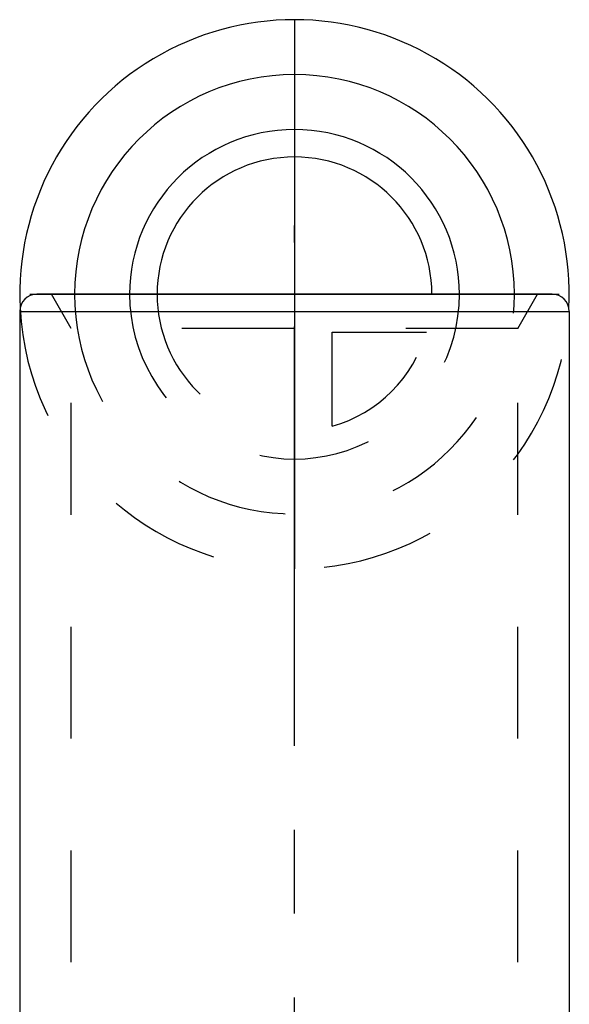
# Model space of a CAD drawing. Header units: millimetres. Extents: x 396 to 604, y 390 to 610.
# Tile 4 of 6: x 440 to 472, y 547 to 604. Entities that reach past the tile are written whole.
import ezdxf

# ---------------------------------------------------------------- set-up
doc = ezdxf.new("R2010")
doc.units = ezdxf.units.MM
doc.header["$LTSCALE"] = 65.185185
doc.linetypes.add('CENTER', pattern=[0.6, 0.375, -0.075, 0.075, -0.075])
doc.linetypes.add('HIDDEN', pattern=[0.2, 0.1, -0.1])
for name, color, linetype in [('KOERPER', 7, 'CONTINUOUS'), ('KONST.EL_MIT_GEO', 7, 'CONTINUOUS'), ('KURVEN', 7, 'CONTINUOUS')]:
    doc.layers.add(name, color=color, linetype=linetype)

msp = doc.modelspace()

# ---------------------------------------------------------------- linework, layer by layer
at = {"layer": 'KOERPER', "color": 2, "linetype": 'CENTER'}
msp.add_line((456, 483.964), (456, 592.5), dxfattribs=at)
at = {"layer": 'KOERPER', "color": 7, "linetype": 'Continuous'}
for p, q in [((440, 587.5), (440, 488.964)), ((472, 587.5), (472, 506.5))]:
    msp.add_line(p, q, dxfattribs=at)
at = {"layer": 'KONST.EL_MIT_GEO', "color": 7, "linetype": 'Continuous'}
for p, q in [((471, 588.5), (441, 588.5)), ((440, 587.5), (440, 488.964)), ((440, 587.5), (472, 587.5))]:
    msp.add_line(p, q, dxfattribs=at)
at = {"layer": 'KONST.EL_MIT_GEO', "color": 8, "linetype": 'HIDDEN'}
for p, q in [((443, 586.5), (441.845, 588.5)), ((469, 586.5), (470.155, 588.5)), ((443, 523.5), (443, 586.5)), ((469, 586.5), (443, 586.5)), ((469, 523.5), (469, 586.5))]:
    msp.add_line(p, q, dxfattribs=at)
at = {"layer": 'KONST.EL_MIT_GEO', "color": 7, "linetype": 'Continuous'}
for centre, start, end in [((441, 587.5), 90, 180), ((471, 587.5), 0, 90)]:
    msp.add_arc(centre, 1, start, end, dxfattribs=at)
at = {"layer": 'KURVEN', "color": 40, "linetype": 'Continuous'}
for p, q in [((456, 604.5), (456, 572.5)), ((440.589, 588.5), (471.411, 588.5))]:
    msp.add_line(p, q, dxfattribs=at)
at = {"layer": 'KURVEN', "color": 8, "linetype": 'HIDDEN'}
for p, q in [((458.2, 580.808), (458.2, 586.3)), ((458.2, 586.3), (463.692, 586.3))]:
    msp.add_line(p, q, dxfattribs=at)
at = {"layer": 'KURVEN', "color": 40, "linetype": 'Continuous'}
for radius, start, end in [(16, 357.14278, 182.85722), (12.8, 0, 180), (9.6, 0, 179.99993), (8, 0, 179.99993)]:
    msp.add_arc((456, 588.5), radius, start, end, dxfattribs=at)
at = {"layer": 'KURVEN', "color": 8, "linetype": 'HIDDEN'}
for radius, start, end in [(12.8, 180, 360), (9.6, 179.99993, 360), (8, 179.99993, 270), (16, 182.85722, 357.14278), (8, 285.96201, 344.03799)]:
    msp.add_arc((456, 588.5), radius, start, end, dxfattribs=at)

doc.saveas('drawing.dxf')
